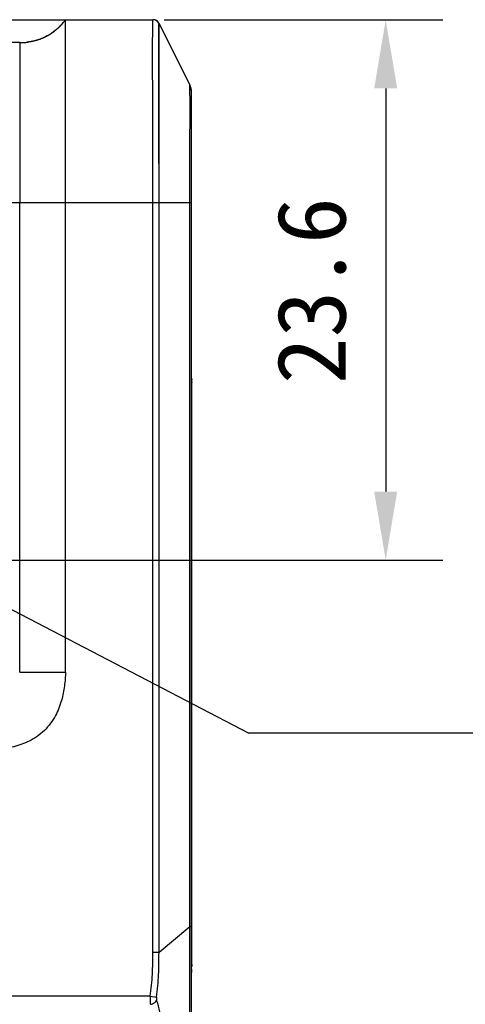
# Model space of a CAD drawing. Header units: millimetres. Extents: x 16 to 357, y 137 to 375.
# Tile 18 of 20: x 296 to 315, y 307 to 350. Entities that reach past the tile are written whole.
import ezdxf

# ---------------------------------------------------------------- set-up
doc = ezdxf.new("R2010")
doc.units = ezdxf.units.MM
doc.header["$LTSCALE"] = 16.335
doc.header["$PDMODE"] = 3
doc.header["$PDSIZE"] = 8
doc.layers.get('0').update_dxf_attribs({"linetype": 'CONTINUOUS'})
doc.layers.get('Defpoints').update_dxf_attribs({"linetype": 'CONTINUOUS'})
doc.layers.add('00_COMPONENTS', color=7, linetype='CONTINUOUS')
doc.layers.add('51__DRAFT_DIMS', color=7, linetype='CONTINUOUS')
doc.styles.get("Standard").update_dxf_attribs({"font": 'simfang.ttf'})
doc.dimstyles.new('DIMSTYLE_4', dxfattribs={"dimtxt": 3, "dimasz": 3, "dimexe": 2.5, "dimexo": 0.5, "dimgap": 0.75, "dimtad": 1, "dimdec": 1, "dimdsep": 46, "dimtxsty": 'STANDARD', "dimblk": '_FILLED', "dimblk1": '_FILLED', "dimblk2": '_FILLED', "dimcen": 0.09, "dimclrt": 3, "dimazin": 2, "dimtp": 0.2, "dimtm": 0.2, "dimtfac": 1, "dimtdec": 1, "dimtofl": 0, "dimtmove": 0, "dimatfit": 3, "dimldrblk": '_FILLED', "dimfxl": 1, "dimtolj": 1, "dimarcsym": 0})
doc.dimstyles.new('DIMSTYLE_5', dxfattribs={"dimtxt": 3, "dimasz": 3, "dimexe": 2.5, "dimexo": 0.5, "dimtad": 1, "dimdsep": 46, "dimtxsty": 'STANDARD', "dimblk": '_FILLED', "dimblk1": '_FILLED', "dimblk2": '_FILLED', "dimcen": 0.09, "dimclrt": 3, "dimazin": 2, "dimtp": 0.1, "dimtm": 0.1, "dimtfac": 1, "dimtofl": 0, "dimtmove": 0, "dimatfit": 1, "dimldrblk": '_FILLED', "dimfxl": 1, "dimtolj": 1, "dimarcsym": 0})

# ---------------------------------------------------------------- blocks, each defined once
blk = doc.blocks.new('_FILLED')
at = {"color": 0, "linetype": 'ByBlock'}
blk.add_solid([(0, 0), (-1, 0.167), (-1, -0.167)], dxfattribs=at)
blk = doc.blocks.new('*D53')
at = {"layer": '51__DRAFT_DIMS', "color": 0, "lineweight": -2}
for p, q in [((302.032, 349.551), (314.2, 349.551)), ((311.7, 346.551), (311.7, 328.938)), ((291.717, 325.938), (314.2, 325.938))]:
    blk.add_line(p, q, dxfattribs=at)
at = {"layer": 'Defpoints', "color": 0}
for p in [(301.532, 349.551), (291.217, 325.938), (311.7, 325.938)]:
    blk.add_point(p, dxfattribs=at)
at = {"layer": '51__DRAFT_DIMS', "color": 0, "linetype": 'ByBlock', "lineweight": -2, "xscale": 3, "yscale": 3, "zscale": 3}
for p, rotation in [((311.7, 349.551), 90), ((311.7, 325.938), 270)]:
    blk.add_blockref('_FILLED', p, dxfattribs=dict(at, rotation=rotation))
at = {"layer": '51__DRAFT_DIMS', "color": 3, "insert": (306.95, 337.712), "char_height": 3, "attachment_point": 2, "rotation": 90, "line_spacing_factor": 0.9}
blk.add_mtext('\\A1;23.6', dxfattribs=at)
blk = doc.blocks.new('*D54')
at = {"layer": '51__DRAFT_DIMS', "color": 0, "lineweight": -2}
for p in [(292.547, 325.245), (333.525, 318.376)]:
    blk.add_line(p, (305.727, 318.376), dxfattribs=at)
at = {"layer": 'Defpoints', "color": 0}
for p in [(289.887, 326.632), (292.547, 325.245)]:
    blk.add_point(p, dxfattribs=at)
at = {"layer": '51__DRAFT_DIMS', "color": 0, "linetype": 'ByBlock', "lineweight": -2, "xscale": 3, "yscale": 3, "zscale": 3, "rotation": 152.4718467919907}
blk.add_blockref('_FILLED', (289.887, 326.632), dxfattribs=at)
at = {"layer": '51__DRAFT_DIMS', "color": 3, "insert": (316.234, 323.001), "char_height": 3, "attachment_point": 1, "line_spacing_factor": 0.9}
blk.add_mtext('\\A1;{2-M3{\\fgdt;x}3.5}', dxfattribs=at)

msp = doc.modelspace()

# ---------------------------------------------------------------- linework, layer by layer
at = {"layer": '00_COMPONENTS', "color": 7}
for p, q in [((261.90233, 349.55096), (301.53155, 349.55096)), ((297.50792, 349.30192), (297.49344, 349.28669)), ((297.5223, 349.3173), (297.50792, 349.30192)), ((297.53659, 349.33282), (297.5223, 349.3173)), ((297.55078, 349.34848), (297.53659, 349.33282)), ((297.56488, 349.36427), (297.55078, 349.34848)), ((297.57888, 349.38019), (297.56488, 349.36427)), ((297.59279, 349.39625), (297.57888, 349.38019)), ((297.60659, 349.41243), (297.59279, 349.39625)), ((297.6203, 349.42874), (297.60659, 349.41243)), ((297.63391, 349.44517), (297.6203, 349.42874)), ((297.64741, 349.46173), (297.63391, 349.44517)), ((297.66082, 349.4784), (297.64741, 349.46173)), ((297.69387, 349.52058), (297.68073, 349.50363)), ((297.70691, 349.53765), (297.69387, 349.52058)), ((297.71694, 349.55095), (297.70691, 349.53765)), ((297.71696, 321.05096), (297.71697, 349.55095)), ((301.79988, 349.38513), (303.14804, 346.68881)), ((296.97271, 348.87187), (296.95593, 348.86213)), ((296.98945, 348.88178), (296.97271, 348.87187)), ((297.00615, 348.89186), (296.98945, 348.88178)), ((297.02281, 348.90211), (297.00615, 348.89186)), ((297.03941, 348.91252), (297.02281, 348.90211)), ((297.05597, 348.92311), (297.03941, 348.91252)), ((297.07248, 348.93387), (297.05597, 348.92311)), ((297.08894, 348.9448), (297.07248, 348.93387)), ((297.10535, 348.9559), (297.08894, 348.9448)), ((297.1217, 348.96717), (297.10535, 348.9559)), ((297.13799, 348.97861), (297.1217, 348.96717)), ((297.15422, 348.99021), (297.13799, 348.97861)), ((297.1704, 349.00199), (297.15422, 348.99021)), ((297.18651, 349.01393), (297.1704, 349.00199)), ((297.20256, 349.02604), (297.18651, 349.01393)), ((297.21854, 349.03832), (297.20256, 349.02604)), ((297.23446, 349.05076), (297.21854, 349.03832)), ((297.25031, 349.06337), (297.23446, 349.05076)), ((297.26608, 349.07614), (297.25031, 349.06337)), ((297.28179, 349.08908), (297.26608, 349.07614)), ((297.29743, 349.10217), (297.28179, 349.08908)), ((297.31299, 349.11543), (297.29743, 349.10217)), ((297.32848, 349.12885), (297.31299, 349.11543)), ((297.34388, 349.14243), (297.32848, 349.12885)), ((297.35921, 349.15617), (297.34388, 349.14243)), ((297.37447, 349.17006), (297.35921, 349.15617)), ((297.38963, 349.18411), (297.37447, 349.17006)), ((297.40472, 349.19831), (297.38963, 349.18411)), ((297.41973, 349.21267), (297.40472, 349.19831)), ((297.43464, 349.22718), (297.41973, 349.21267)), ((297.44948, 349.24183), (297.43464, 349.22718)), ((297.46422, 349.25664), (297.44948, 349.24183)), ((297.47888, 349.27159), (297.46422, 349.25664)), ((297.49344, 349.28669), (297.47888, 349.27159)), ((295.71696, 348.55096), (293.82993, 348.55096)), ((296.04117, 348.56871), (296.03048, 348.56753)), ((296.05649, 348.57048), (296.04117, 348.56871)), ((296.0719, 348.57235), (296.05649, 348.57048)), ((296.0874, 348.57433), (296.0719, 348.57235)), ((296.10299, 348.5764), (296.0874, 348.57433)), ((296.11866, 348.57859), (296.10299, 348.5764)), ((296.13441, 348.58088), (296.11866, 348.57859)), ((296.15024, 348.58328), (296.13441, 348.58088)), ((296.16614, 348.5858), (296.15024, 348.58328)), ((296.18212, 348.58843), (296.16614, 348.5858)), ((296.19816, 348.59117), (296.18212, 348.58843)), ((296.21428, 348.59404), (296.19816, 348.59117)), ((296.23045, 348.59702), (296.21428, 348.59404)), ((296.24669, 348.60012), (296.23045, 348.59702)), ((296.26298, 348.60335), (296.24669, 348.60012)), ((296.27934, 348.60671), (296.26298, 348.60335)), ((296.29575, 348.61019), (296.27934, 348.60671)), ((296.31221, 348.6138), (296.29575, 348.61019)), ((296.32873, 348.61754), (296.31221, 348.6138)), ((296.34529, 348.62141), (296.32873, 348.61754)), ((296.3619, 348.62542), (296.34529, 348.62141)), ((296.37856, 348.62957), (296.3619, 348.62542)), ((296.39526, 348.63385), (296.37856, 348.62957)), ((296.41201, 348.63827), (296.39526, 348.63385)), ((296.42879, 348.64284), (296.41201, 348.63827)), ((296.44561, 348.64754), (296.42879, 348.64284)), ((296.4878, 348.65995), (296.4709, 348.65488)), ((296.50473, 348.66517), (296.4878, 348.65995)), ((296.52168, 348.67055), (296.50473, 348.66517)), ((296.53866, 348.67607), (296.52168, 348.67055)), ((296.55567, 348.68175), (296.53866, 348.67607)), ((296.57269, 348.68758), (296.55567, 348.68175)), ((296.58973, 348.69357), (296.57269, 348.68758)), ((296.60679, 348.69972), (296.58973, 348.69357)), ((296.62386, 348.70602), (296.60679, 348.69972)), ((296.64094, 348.71249), (296.62386, 348.70602)), ((296.65804, 348.71912), (296.64094, 348.71249)), ((296.67513, 348.72591), (296.65804, 348.71912)), ((296.69223, 348.73286), (296.67513, 348.72591)), ((296.70934, 348.73998), (296.69223, 348.73286)), ((296.72644, 348.74726), (296.70934, 348.73998)), ((296.74354, 348.75471), (296.72644, 348.74726)), ((296.76064, 348.76233), (296.74354, 348.75471)), ((296.77772, 348.77012), (296.76064, 348.76233)), ((296.7948, 348.77808), (296.77772, 348.77012)), ((296.81187, 348.7862), (296.7948, 348.77808)), ((296.82892, 348.7945), (296.81187, 348.7862)), ((296.84595, 348.80297), (296.82892, 348.7945)), ((296.86296, 348.81161), (296.84595, 348.80297)), ((296.87994, 348.82041), (296.86296, 348.81161)), ((296.89688, 348.82939), (296.87994, 348.82041)), ((296.9138, 348.83853), (296.89688, 348.82939)), ((296.95593, 348.86213), (296.9391, 348.85256)), ((303.19102, 346.59079), (303.17991, 346.613)), ((303.21157, 346.47892), (303.21157, 346.50375)), ((303.21696, 295.70393), (303.21696, 346.39684)), ((303.22711, 333.87618), (303.22581, 333.93115)), ((303.22844, 333.82375), (303.22711, 333.87618)), ((303.23162, 333.70243), (303.22844, 333.82375)), ((303.23775, 333.13675), (303.2377, 333.19343)), ((303.23775, 308.96518), (303.23775, 333.13675)), ((303.22355, 308.06546), (303.22504, 308.13642)), ((303.22504, 308.13642), (303.22667, 308.20744)), ((303.22844, 308.27817), (303.23162, 308.39949))]:
    msp.add_line(p, q, dxfattribs=at)
at = {"layer": '00_COMPONENTS', "color": 4}
for p, q in [((301.59006, 349.54559), (301.59006, 349.54465)), ((301.76805, 349.43465), (301.76888, 349.43507)), ((301.79898, 349.21609), (301.79949, 349.31185)), ((301.79949, 349.31185), (301.79989, 349.3848)), ((301.79989, 349.3848), (301.79988, 349.38513)), ((301.79988, 308.81204), (301.79988, 349.38513)), ((301.79722, 348.81022), (301.79825, 349.06972)), ((301.79825, 349.06972), (301.79898, 349.21609)), ((301.79589, 348.2237), (301.79633, 348.48867)), ((301.79633, 348.48867), (301.79722, 348.81022)), ((301.7957, 347.94126), (301.79589, 348.2237)), ((301.79577, 347.62713), (301.7957, 347.94126)), ((301.79894, 344.91829), (301.79577, 347.62713)), ((303.18784, 346.5892), (303.19102, 346.59079)), ((303.20801, 346.50375), (303.21157, 346.50375)), ((303.15496, 345.34691), (303.15522, 345.47208)), ((303.15522, 345.47208), (303.15529, 345.52049)), ((303.15119, 344.19444), (303.15496, 345.34691)), ((303.15375, 344.94274), (303.15443, 345.15551)), ((301.79959, 343.81517), (301.79894, 344.91829)), ((303.15122, 344.19447), (303.15208, 344.46088)), ((301.79975, 343.26575), (301.79959, 343.81517)), ((303.21696, 341.55096), (260.21692, 341.55096)), ((295.71696, 321.05109), (295.71696, 341.55097)), ((301.53155, 308.81204), (301.53155, 341.55096)), ((303.14804, 309.92889), (303.14802, 341.61661)), ((303.14804, 341.55096), (303.14803, 341.61661)), ((303.21696, 333.13675), (303.23775, 333.13675)), ((295.71696, 321.05096), (297.71696, 321.05096)), ((301.79988, 308.81204), (303.14804, 309.92889)), ((303.14804, 309.92889), (303.21696, 309.92889)), ((303.21696, 308.96518), (303.23775, 308.96518)), ((301.53155, 308.81204), (301.79988, 308.81204)), ((301.41802, 306.88944), (262.01586, 306.88944)), ((301.41802, 306.88944), (301.69015, 306.85237))]:
    msp.add_line(p, q, dxfattribs=at)
at = {"layer": '00_COMPONENTS', "color": 7}
for points in [[(297.68073, 349.50363), (297.66748, 349.48678), (297.66082, 349.4784)], [(296.4709, 348.65488), (296.45403, 348.64995), (296.44561, 348.64754)], [(296.9391, 348.85256), (296.92224, 348.84317), (296.9138, 348.83853)]]:
    msp.add_lwpolyline(points, dxfattribs=at)
at = {"layer": '00_COMPONENTS', "color": 4}
msp.add_lwpolyline([(301.79988, 341.55096), (301.79989, 341.78491), (301.79988, 342.0223), (301.79987, 342.26288), (301.79986, 342.50402), (301.79984, 342.74774)], dxfattribs=at)
at = {"layer": '00_COMPONENTS', "color": 7}
for centre, radius, start, end in [((295.33806, 351.33297), 2.97233, 319.076601, 323.163625), ((301.53155, 349.25096), 0.3, 26.565051, 90), ((301.59334, 349.35096), 0.19463, 26.565051, 90), ((295.71868, 351.52445), 2.97349, 269.967001, 274.02017), ((295.73151, 351.32484), 2.77347, 274.044754, 276.188276), ((295.74317, 351.21652), 2.66453, 276.19014, 278.152569), ((302.56409, 346.39684), 0.65288, 0, 26.565051), ((303.01694, 346.50375), 0.19463, 0, 26.565051), ((273.59806, 333.1388), 29.63969, 0.105596, 0.317431), ((273.707, 308.96334), 29.53075, 359.633124, 0.003552), ((349.35598, 307.13747), 46.14176, 178.847601, 179.021297), ((335.27899, 307.4401), 32.0615, 178.502142, 178.628586)]:
    msp.add_arc(centre, radius, start, end, dxfattribs=at)
at = {"layer": '00_COMPONENTS', "color": 4}
for centre, radius, start, end in [((231.41413, 345.72531), 71.74122, 0.1898085, 0.3822776), ((208.94705, 345.67018), 94.20836, 359.9089659, 0.1780715)]:
    msp.add_arc(centre, radius, start, end, dxfattribs=at)
at = {"layer": '00_COMPONENTS', "color": 7}
msp.add_open_spline([(297.58391, 349.38595), (297.18917, 348.93115), (296.70154, 348.66215), (296.12102, 348.57892)], degree=3, dxfattribs=at)
at = {"layer": '00_COMPONENTS', "color": 4}
for points, knots in [([(301.53155, 341.55096), (301.53155, 342.11823), (301.53151, 343.25041), (301.52981, 344.66024), (301.52675, 345.77129), (301.52419, 346.56835), (301.52184, 347.30845), (301.5206, 347.95766), (301.52143, 348.48802), (301.52368, 348.88853), (301.5261, 349.1703), (301.52856, 349.35149), (301.5299, 349.45475), (301.5309, 349.50251), (301.53094, 349.52968), (301.532, 349.53533), (301.53131, 349.55222), (301.53155, 349.55096)], [0, 0, 0, 0, 0.2127248, 0.42456244, 0.52868152, 0.62936877, 0.72345963, 0.80621415, 0.87283689, 0.92229662, 0.95651623, 0.97826234, 0.99072049, 0.99448107, 0.9970289, 0.99952056, 1, 1, 1, 1]), ([(295.71696, 348.55096), (295.71682, 348.55094), (295.71779, 348.54975), (295.71732, 348.5477), (295.71868, 348.54135), (295.71861, 348.53087), (295.719, 348.51319), (295.7184, 348.48721), (295.71782, 348.45072), (295.71719, 348.4018), (295.71689, 348.33802), (295.71704, 348.25691), (295.71758, 348.15609), (295.71894, 347.97633), (295.71943, 347.76332), (295.71751, 347.51411), (295.71657, 347.19045), (295.71988, 346.72278), (295.71831, 346.09838), (295.7167, 345.4072), (295.71714, 344.67193), (295.71873, 343.91136), (295.71902, 342.86846), (295.71678, 342.08026), (295.71696, 341.55096)], [0, 0, 0, 0, 0.00006052, 0.00036835, 0.00113175, 0.00258534, 0.00499577, 0.00863726, 0.01375348, 0.02062168, 0.0296091, 0.0410853, 0.05538516, 0.07281533, 0.11812771, 0.14667014, 0.17962034, 0.25683632, 0.34709743, 0.44721235, 0.55305385, 0.6622045, 0.77316349, 1, 1, 1, 1]), ([(303.15375, 346.20396), (303.15337, 346.25977), (303.1526, 346.35613), (303.15116, 346.48095), (303.15007, 346.56706), (303.14894, 346.62521), (303.14884, 346.65711), (303.14782, 346.67938), (303.14845, 346.68342), (303.14784, 346.68921), (303.14804, 346.68881)], [0, 0, 0, 0, 0.34527624, 0.59684779, 0.77032225, 0.88231287, 0.94822302, 0.98273293, 0.99725232, 1, 1, 1, 1]), ([(303.14802, 341.61661), (303.14798, 341.83261), (303.14807, 342.69188), (303.14915, 343.55116), (303.15119, 344.19444)], [0, 0, 0, 0, 0.25137103, 1, 1, 1, 1]), ([(303.14695, 305.91833), (303.14723, 306.05655), (303.15043, 306.34391), (303.15228, 306.79073), (303.15236, 307.2676), (303.15227, 307.95056), (303.15337, 308.84059), (303.14466, 309.56237), (303.14804, 309.92889)], [0, 0, 0, 0, 0.10339305, 0.21496127, 0.33423226, 0.46010255, 0.72582399, 1, 1, 1, 1]), ([(301.41802, 306.88944), (301.46138, 307.2077), (301.52527, 307.84793), (301.53155, 308.4908), (301.53155, 308.81204)], [0, 0, 0, 0, 0.49996709, 1, 1, 1, 1]), ([(301.69015, 306.85237), (301.73316, 307.17685), (301.79557, 307.82955), (301.80009, 308.48467), (301.79988, 308.81204)], [0, 0, 0, 0, 0.49995835, 1, 1, 1, 1]), ([(303.21744, 308.34483), (303.21984, 308.34911), (303.22813, 308.36615), (303.23199, 308.38545), (303.23162, 308.39949)], [0, 0, 0, 0, 0.2589943, 1, 1, 1, 1]), ([(301.41802, 306.88944), (301.41457, 306.8257), (301.41188, 306.70771), (301.41746, 306.58965), (301.42366, 306.53589)], [0, 0, 0, 0, 0.54115885, 1, 1, 1, 1]), ([(301.42366, 306.53589), (301.45282, 306.5401), (301.55826, 306.56646), (301.65903, 306.63664), (301.69591, 306.70737)], [0, 0, 0, 0, 0.26972766, 1, 1, 1, 1]), ([(301.69015, 306.85237), (301.68671, 306.82638), (301.68401, 306.77769), (301.68985, 306.72893), (301.6959, 306.70739)], [0, 0, 0, 0, 0.53948052, 1, 1, 1, 1]), ([(301.6959, 306.70739), (301.74228, 306.54241), (301.82269, 306.21023), (301.90728, 305.70613), (301.94843, 305.19959), (301.95003, 304.86195), (301.94988, 304.69366)], [0, 0, 0, 0, 0.25242304, 0.50290021, 0.75213356, 1, 1, 1, 1])]:
    msp.add_open_spline(points, degree=3, knots=knots, dxfattribs=at)
for points in [[(303.22591, 333.84859), (303.22777, 333.84048), (303.22866, 333.83207), (303.22844, 333.82375)], [(303.22908, 333.72727), (303.23095, 333.71916), (303.23184, 333.71075), (303.23162, 333.70243)], [(303.21696, 308.2286), (303.22088, 308.23644), (303.22395, 308.24479), (303.22591, 308.25333)], [(303.22591, 308.25333), (303.22777, 308.26144), (303.22866, 308.26985), (303.22844, 308.27817)]]:
    msp.add_open_spline(points, degree=3, dxfattribs=at)
at = {"layer": '00_COMPONENTS', "color": 7}
for points, knots in [([(303.2373, 333.30301), (303.23709, 333.33989), (303.23608, 333.47304), (303.23414, 333.60619), (303.23162, 333.70243)], [0, 0, 0, 0, 0.27692702, 1, 1, 1, 1]), ([(297.71696, 321.05096), (297.71122, 320.84987), (297.6809, 320.43347), (297.55566, 319.78746), (297.34281, 319.23489), (297.07129, 318.80174), (296.8014, 318.49317), (296.48522, 318.23224), (296.04452, 317.97298), (295.48602, 317.77617), (294.83671, 317.66935), (294.4196, 317.65096), (294.21839, 317.65096)], [0, 0, 0, 0, 0.10860426, 0.22494101, 0.35422219, 0.42545862, 0.49997582, 0.57452469, 0.64576959, 0.77505224, 0.8913826, 1, 1, 1, 1]), ([(303.23162, 308.39949), (303.23233, 308.42681), (303.23513, 308.55172), (303.23652, 308.67665), (303.23715, 308.77425)], [0, 0, 0, 0, 0.21875331, 1, 1, 1, 1])]:
    msp.add_open_spline(points, degree=3, knots=knots, dxfattribs=at)

# ---------------------------------------------------------------- dimensions: what is measured, and where the dimension line sits
at = {"layer": '51__DRAFT_DIMS', "color": 4}
dim = msp.add_linear_dim(base=(311.70038, 325.93835), p1=(301.53155, 349.55096), p2=(291.21696, 325.93835), angle=270, dimstyle='DIMSTYLE_4', dxfattribs=at)
dim.commit()
dim.dimension.update_dxf_attribs({"geometry": '*D53', "text_midpoint": (311.70038, 337.71241), "dimtype": 160})
dim = msp.add_diameter_dim_2p(p1=(292.54714, 325.24507), p2=(289.88679, 326.63163), text='{2-M<>{\\fgdt;x}3.5}', dimstyle='DIMSTYLE_5', override={"dimtih": 1, "dimtoh": 1, "dimpost": '<>'}, dxfattribs=at)
dim.commit()
dim.dimension.update_dxf_attribs({"geometry": '*D54', "text_midpoint": (324.87959, 318.37604), "dimtype": 163})

doc.saveas('drawing.dxf')
